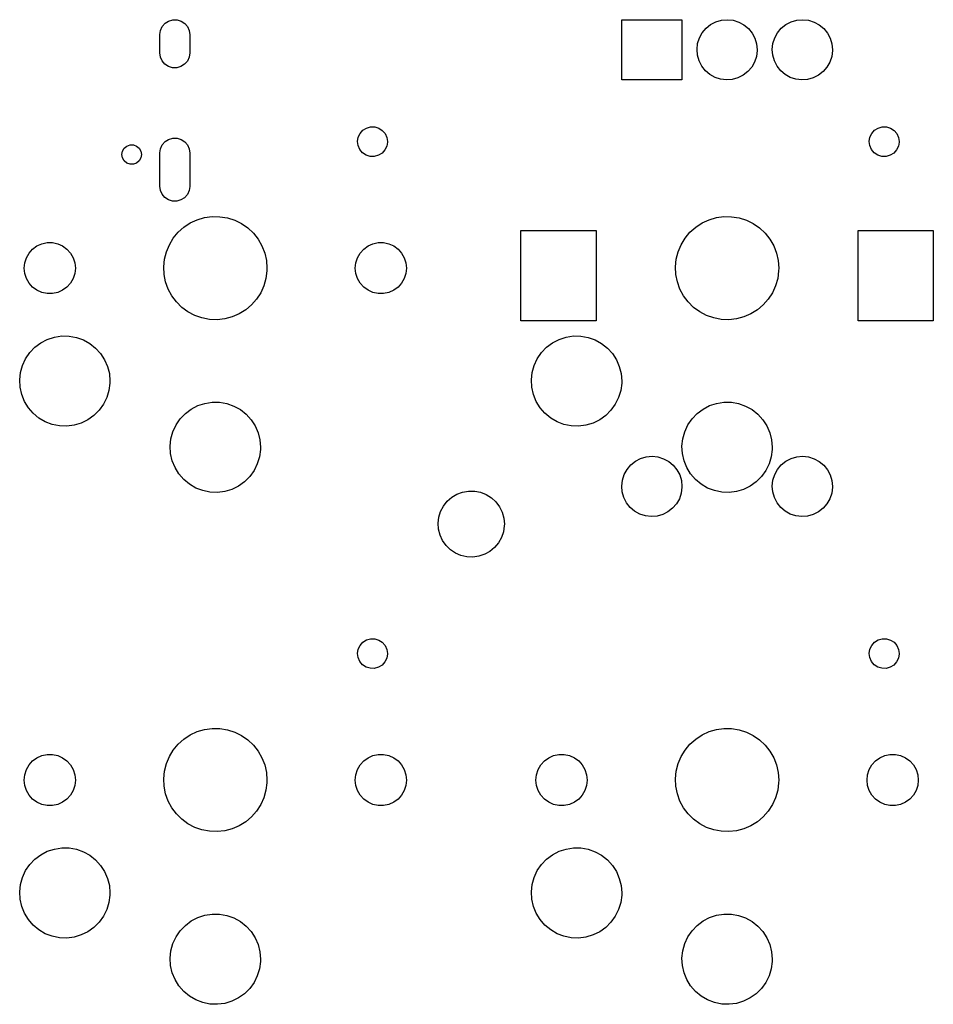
# Model space of a CAD drawing. Extents: x 3.01 to 5.54, y -3.22 to -0.6.
# Tile 4 of 4: x 4.35 to 5.54, y -1.88 to -0.6. Entities that reach past the tile are written whole.
import ezdxf

# ---------------------------------------------------------------- set-up
doc = ezdxf.new("R2010")
doc.units = 0
doc.header["$MEASUREMENT"] = 0
doc.layers.add('BLACK', color=7, linetype='CONTINUOUS')

msp = doc.modelspace()

# ---------------------------------------------------------------- linework, layer by layer
at = {"layer": 'BLACK', "linetype": 'CONTINUOUS'}
for p, q in [((4.52953, -0.609402), (4.5319, -0.60435)), ((4.5319, -0.60435), (4.5356, -0.600166)), ((4.5356, -0.600166), (4.54032, -0.597188)), ((4.54032, -0.597188), (4.54569, -0.595654)), ((4.54569, -0.595654), (4.55127, -0.595688)), ((4.55127, -0.595688), (4.55661, -0.597288)), ((4.55661, -0.597288), (4.5613, -0.600323)), ((4.5613, -0.600323), (4.56494, -0.604551)), ((4.56494, -0.604551), (4.56725, -0.609632)), ((5.13288, -0.674213), (5.13288, -0.595473)), ((5.13288, -0.595473), (5.21162, -0.595473)), ((5.21162, -0.595473), (5.21162, -0.674213)), ((5.24313, -0.606715), (5.24912, -0.6019)), ((5.24912, -0.6019), (5.25593, -0.59834)), ((5.25593, -0.59834), (5.2633, -0.596171)), ((5.2633, -0.596171), (5.27095, -0.595474)), ((5.27095, -0.595474), (5.27859, -0.596277)), ((5.27859, -0.596277), (5.28593, -0.59855)), ((5.28593, -0.59855), (5.29269, -0.602204)), ((5.29269, -0.602204), (5.29861, -0.607102)), ((5.34155, -0.606715), (5.34754, -0.6019)), ((5.34754, -0.6019), (5.35435, -0.59834)), ((5.35435, -0.59834), (5.36172, -0.596171)), ((5.36172, -0.596171), (5.36937, -0.595474)), ((5.36937, -0.595474), (5.37702, -0.596277)), ((5.37702, -0.596277), (5.38436, -0.59855)), ((5.38436, -0.59855), (5.39111, -0.602204)), ((5.39111, -0.602204), (5.39704, -0.607102)), ((4.52867, -0.614917), (4.52953, -0.609402)), ((4.52867, -0.615157), (4.52867, -0.614917)), ((4.52867, -0.638779), (4.52867, -0.615157)), ((4.56725, -0.609632), (4.56804, -0.615157)), ((4.56804, -0.615157), (4.56804, -0.638779)), ((5.23449, -0.619334), (5.23819, -0.612601)), ((5.23819, -0.612601), (5.24313, -0.606715)), ((5.29861, -0.607102), (5.30347, -0.613056)), ((5.30347, -0.613056), (5.30707, -0.619841)), ((5.33291, -0.619334), (5.33661, -0.612601)), ((5.33661, -0.612601), (5.34155, -0.606715)), ((5.39704, -0.607102), (5.40189, -0.613056)), ((5.40189, -0.613056), (5.4055, -0.619841)), ((5.23131, -0.634294), (5.23216, -0.626658)), ((5.23216, -0.626658), (5.23449, -0.619334)), ((5.30707, -0.619841), (5.30929, -0.627196)), ((5.30929, -0.627196), (5.31004, -0.634843)), ((5.32973, -0.634294), (5.33059, -0.626658)), ((5.33059, -0.626658), (5.33291, -0.619334)), ((5.4055, -0.619841), (5.40772, -0.627196)), ((5.40772, -0.627196), (5.40847, -0.634843)), ((4.52946, -0.644304), (4.52867, -0.638779)), ((4.56804, -0.63902), (4.56718, -0.644535)), ((4.56804, -0.638779), (4.56804, -0.63902)), ((5.23195, -0.64195), (5.23131, -0.634294)), ((5.23407, -0.649336), (5.23195, -0.64195)), ((5.30907, -0.643566), (5.30664, -0.650857)), ((5.31003, -0.635943), (5.30907, -0.643566)), ((5.31004, -0.634843), (5.31003, -0.635943)), ((5.33038, -0.64195), (5.32973, -0.634294)), ((5.33249, -0.649336), (5.33038, -0.64195)), ((5.40749, -0.643566), (5.40507, -0.650857)), ((5.40845, -0.635943), (5.40749, -0.643566)), ((5.40847, -0.634843), (5.40845, -0.635943)), ((4.53177, -0.649385), (4.52946, -0.644304)), ((4.53542, -0.653613), (4.53177, -0.649385)), ((4.5401, -0.656649), (4.53542, -0.653613)), ((4.56112, -0.65377), (4.5564, -0.656748)), ((4.56481, -0.649587), (4.56112, -0.65377)), ((4.56718, -0.644535), (4.56481, -0.649587)), ((5.23758, -0.65617), (5.23407, -0.649336)), ((5.24235, -0.662192), (5.23758, -0.65617)), ((5.30664, -0.650857), (5.30285, -0.657538)), ((5.33601, -0.65617), (5.33249, -0.649336)), ((5.34078, -0.662192), (5.33601, -0.65617)), ((5.40507, -0.650857), (5.40127, -0.657538)), ((4.54545, -0.658248), (4.5401, -0.656649)), ((4.55103, -0.658282), (4.54545, -0.658248)), ((4.5564, -0.656748), (4.55103, -0.658282)), ((5.24821, -0.667172), (5.24235, -0.662192)), ((5.25491, -0.670921), (5.24821, -0.667172)), ((5.29177, -0.668085), (5.28491, -0.671549)), ((5.29782, -0.663354), (5.29177, -0.668085)), ((5.30285, -0.657538), (5.29782, -0.663354)), ((5.34663, -0.667172), (5.34078, -0.662192)), ((5.35334, -0.670921), (5.34663, -0.667172)), ((5.3902, -0.668085), (5.38334, -0.671549)), ((5.39625, -0.663354), (5.3902, -0.668085)), ((5.40127, -0.657538), (5.39625, -0.663354)), ((5.21162, -0.674213), (5.13288, -0.674213)), ((5.26222, -0.673295), (5.25491, -0.670921)), ((5.26985, -0.674205), (5.26222, -0.673295)), ((5.27751, -0.673615), (5.26985, -0.674205)), ((5.28491, -0.671549), (5.27751, -0.673615)), ((5.36065, -0.673295), (5.35334, -0.670921)), ((5.36827, -0.674205), (5.36065, -0.673295)), ((5.37594, -0.673615), (5.36827, -0.674205)), ((5.38334, -0.671549), (5.37594, -0.673615)), ((4.78824, -0.74922), (4.79059, -0.744215)), ((4.79059, -0.744215), (4.79425, -0.740071)), ((4.79425, -0.740071), (4.79893, -0.737121)), ((4.79893, -0.737121), (4.80424, -0.735601)), ((4.80424, -0.735601), (4.80977, -0.735635)), ((4.80977, -0.735635), (4.81507, -0.737219)), ((4.81507, -0.737219), (4.81971, -0.740226)), ((4.81971, -0.740226), (4.82332, -0.744415)), ((4.82332, -0.744415), (4.8256, -0.749448)), ((5.45753, -0.74922), (5.45988, -0.744215)), ((5.45988, -0.744215), (5.46354, -0.740071)), ((5.46354, -0.740071), (5.46822, -0.737121)), ((5.46822, -0.737121), (5.47353, -0.735601)), ((5.47353, -0.735601), (5.47906, -0.735635)), ((5.47906, -0.735635), (5.48436, -0.737219)), ((5.48436, -0.737219), (5.489, -0.740226)), ((5.489, -0.740226), (5.49261, -0.744415)), ((5.49261, -0.744415), (5.49489, -0.749448)), ((4.48566, -0.760769), (4.48984, -0.759249)), ((4.48984, -0.759249), (4.49428, -0.759249)), ((4.49428, -0.759249), (4.49846, -0.760769)), ((4.52953, -0.764126), (4.5319, -0.759074)), ((4.5319, -0.759074), (4.5356, -0.754891)), ((4.5356, -0.754891), (4.54032, -0.751912)), ((4.54032, -0.751912), (4.54569, -0.750379)), ((4.54569, -0.750379), (4.55127, -0.750413)), ((4.55127, -0.750413), (4.55661, -0.752012)), ((4.55661, -0.752012), (4.5613, -0.755048)), ((4.5613, -0.755048), (4.56494, -0.759276)), ((4.56494, -0.759276), (4.56725, -0.764357)), ((4.78739, -0.754683), (4.78824, -0.74922)), ((4.78811, -0.760165), (4.78739, -0.754683)), ((4.82638, -0.755397), (4.82546, -0.760849)), ((4.8256, -0.749448), (4.82639, -0.754921)), ((4.82639, -0.754921), (4.82638, -0.755397)), ((5.45668, -0.754683), (5.45753, -0.74922)), ((5.4574, -0.760165), (5.45668, -0.754683)), ((5.49567, -0.755397), (5.49476, -0.760849)), ((5.49489, -0.749448), (5.49568, -0.754921)), ((5.49568, -0.754921), (5.49567, -0.755397)), ((4.47926, -0.77185), (4.48003, -0.767474)), ((4.48003, -0.776226), (4.47926, -0.77185)), ((4.48003, -0.767474), (4.48226, -0.763625)), ((4.48226, -0.763625), (4.48566, -0.760769)), ((4.49846, -0.760769), (4.50186, -0.763625)), ((4.50186, -0.763625), (4.50408, -0.767474)), ((4.50408, -0.767474), (4.50485, -0.77185)), ((4.50485, -0.77185), (4.50408, -0.776226)), ((4.52867, -0.769641), (4.52953, -0.764126)), ((4.52867, -0.769882), (4.52867, -0.769641)), ((4.52867, -0.813189), (4.52867, -0.769882)), ((4.56725, -0.764357), (4.56804, -0.769882)), ((4.56804, -0.769882), (4.56804, -0.813189)), ((4.79033, -0.765225), (4.78811, -0.760165)), ((4.79389, -0.769458), (4.79033, -0.765225)), ((4.79849, -0.772521), (4.79389, -0.769458)), ((4.81934, -0.769924), (4.81463, -0.772817)), ((4.82305, -0.765825), (4.81934, -0.769924)), ((4.82546, -0.760849), (4.82305, -0.765825)), ((5.45962, -0.765225), (5.4574, -0.760165)), ((5.46318, -0.769458), (5.45962, -0.765225)), ((5.46778, -0.772521), (5.46318, -0.769458)), ((5.48863, -0.769924), (5.48392, -0.772817)), ((5.49234, -0.765825), (5.48863, -0.769924)), ((5.49476, -0.760849), (5.49234, -0.765825)), ((4.48226, -0.780075), (4.48003, -0.776226)), ((4.48566, -0.782931), (4.48226, -0.780075)), ((4.48984, -0.784451), (4.48566, -0.782931)), ((4.49428, -0.784451), (4.48984, -0.784451)), ((4.49846, -0.782931), (4.49428, -0.784451)), ((4.50186, -0.780075), (4.49846, -0.782931)), ((4.50408, -0.776226), (4.50186, -0.780075)), ((4.80377, -0.77417), (4.79849, -0.772521)), ((4.8093, -0.774271), (4.80377, -0.77417)), ((4.81463, -0.772817), (4.8093, -0.774271)), ((5.47306, -0.77417), (5.46778, -0.772521)), ((5.47859, -0.774271), (5.47306, -0.77417)), ((5.48392, -0.772817), (5.47859, -0.774271)), ((4.52946, -0.818714), (4.52867, -0.813189)), ((4.53177, -0.823794), (4.52946, -0.818714)), ((4.53542, -0.828023), (4.53177, -0.823794)), ((4.56718, -0.818944), (4.56481, -0.823996)), ((4.56804, -0.813429), (4.56718, -0.818944)), ((4.56804, -0.813189), (4.56804, -0.813429)), ((4.5401, -0.831058), (4.53542, -0.828023)), ((4.54545, -0.832657), (4.5401, -0.831058)), ((4.55103, -0.832692), (4.54545, -0.832657)), ((4.5564, -0.831158), (4.55103, -0.832692)), ((4.56112, -0.82818), (4.5564, -0.831158)), ((4.56481, -0.823996), (4.56112, -0.82818)), ((4.56028, -0.866724), (4.56865, -0.861238)), ((4.56865, -0.861238), (4.57774, -0.85705)), ((4.57774, -0.85705), (4.58734, -0.85425)), ((4.58734, -0.85425), (4.59725, -0.852901)), ((4.59725, -0.852901), (4.60726, -0.853032)), ((4.60726, -0.853032), (4.61713, -0.85464)), ((4.61713, -0.85464), (4.62666, -0.85769)), ((4.62666, -0.85769), (4.63563, -0.862115)), ((4.63563, -0.862115), (4.64385, -0.867818)), ((5.22958, -0.866724), (5.23794, -0.861238)), ((5.23794, -0.861238), (5.24703, -0.85705)), ((5.24703, -0.85705), (5.25663, -0.85425)), ((5.25663, -0.85425), (5.26655, -0.852901)), ((5.26655, -0.852901), (5.27655, -0.853032)), ((5.27655, -0.853032), (5.28642, -0.85464)), ((5.28642, -0.85464), (5.29595, -0.85769)), ((5.29595, -0.85769), (5.30493, -0.862115)), ((5.30493, -0.862115), (5.31315, -0.867818)), ((4.54642, -0.881078), (4.55282, -0.873386)), ((4.55282, -0.873386), (4.56028, -0.866724)), ((4.64385, -0.867818), (4.65114, -0.874673)), ((4.65114, -0.874673), (4.65734, -0.88253)), ((5.00099, -0.989174), (5.00099, -0.871064)), ((5.00099, -0.871064), (5.09941, -0.871064)), ((5.09941, -0.871064), (5.09941, -0.989174)), ((5.21571, -0.881078), (5.22211, -0.873386)), ((5.22211, -0.873386), (5.22958, -0.866724)), ((5.31315, -0.867818), (5.32043, -0.874673)), ((5.32043, -0.874673), (5.32663, -0.88253)), ((5.44193, -0.989174), (5.44193, -0.871064)), ((5.44193, -0.871064), (5.54036, -0.871064)), ((5.54036, -0.871064), (5.54036, -0.989174)), ((4.37449, -0.888415), (4.38134, -0.886959)), ((4.38134, -0.886959), (4.38834, -0.886959)), ((4.38834, -0.886959), (4.39519, -0.888415)), ((4.54123, -0.889631), (4.54642, -0.881078)), ((4.65734, -0.88253), (4.6623, -0.891216)), ((4.80756, -0.888415), (4.81441, -0.886959)), ((4.81441, -0.886959), (4.82141, -0.886959)), ((4.82141, -0.886959), (4.82826, -0.888415)), ((5.21052, -0.889631), (5.21571, -0.881078)), ((5.32663, -0.88253), (5.33159, -0.891216)), ((4.35424, -0.906649), (4.35774, -0.900584)), ((4.35774, -0.900584), (4.36242, -0.89538)), ((4.36242, -0.89538), (4.36809, -0.891263)), ((4.36809, -0.891263), (4.37449, -0.888415)), ((4.39519, -0.888415), (4.40159, -0.891263)), ((4.40159, -0.891263), (4.40726, -0.89538)), ((4.40726, -0.89538), (4.41194, -0.900584)), ((4.41194, -0.900584), (4.41544, -0.906649)), ((4.5349, -0.908554), (4.53736, -0.898857)), ((4.53736, -0.898857), (4.54123, -0.889631)), ((4.6623, -0.891216), (4.66593, -0.90054)), ((4.66593, -0.90054), (4.66813, -0.910298)), ((4.78731, -0.906649), (4.79081, -0.900584)), ((4.79081, -0.900584), (4.7955, -0.89538)), ((4.7955, -0.89538), (4.80116, -0.891263)), ((4.80116, -0.891263), (4.80756, -0.888415)), ((4.82826, -0.888415), (4.83466, -0.891263)), ((4.83466, -0.891263), (4.84033, -0.89538)), ((4.84033, -0.89538), (4.84501, -0.900584)), ((4.84501, -0.900584), (4.84851, -0.906649)), ((5.20419, -0.908554), (5.20665, -0.898857)), ((5.20665, -0.898857), (5.21052, -0.889631)), ((5.33159, -0.891216), (5.33522, -0.90054)), ((5.33522, -0.90054), (5.33743, -0.910298)), ((4.35134, -0.920275), (4.35207, -0.91331)), ((4.35207, -0.91331), (4.35424, -0.906649)), ((4.41544, -0.906649), (4.41761, -0.91331)), ((4.41761, -0.91331), (4.41834, -0.920275)), ((4.5339, -0.918508), (4.5349, -0.908554)), ((4.66813, -0.910298), (4.66888, -0.920275)), ((4.78441, -0.920275), (4.78514, -0.91331)), ((4.78514, -0.91331), (4.78731, -0.906649)), ((4.84851, -0.906649), (4.85068, -0.91331)), ((4.85068, -0.91331), (4.85141, -0.920275)), ((5.20319, -0.918508), (5.20419, -0.908554)), ((5.33743, -0.910298), (5.33817, -0.920275)), ((4.35207, -0.92724), (4.35134, -0.920275)), ((4.41834, -0.920275), (4.41761, -0.92724)), ((4.53438, -0.928501), (4.5339, -0.918508)), ((4.66878, -0.923808), (4.66752, -0.933732)), ((4.66888, -0.920275), (4.66878, -0.923808)), ((4.78514, -0.92724), (4.78441, -0.920275)), ((4.85141, -0.920275), (4.85068, -0.92724)), ((5.20367, -0.928501), (5.20319, -0.918508)), ((5.33807, -0.923808), (5.33681, -0.933732)), ((5.33817, -0.920275), (5.33807, -0.923808)), ((4.35424, -0.933901), (4.35207, -0.92724)), ((4.35774, -0.939966), (4.35424, -0.933901)), ((4.41544, -0.933901), (4.41194, -0.939966)), ((4.41761, -0.92724), (4.41544, -0.933901)), ((4.53633, -0.938314), (4.53438, -0.928501)), ((4.53971, -0.94773), (4.53633, -0.938314)), ((4.66752, -0.933732), (4.66481, -0.943362)), ((4.78731, -0.933901), (4.78514, -0.92724)), ((4.79081, -0.939966), (4.78731, -0.933901)), ((4.84851, -0.933901), (4.84501, -0.939966)), ((4.85068, -0.92724), (4.84851, -0.933901)), ((5.20562, -0.938314), (5.20367, -0.928501)), ((5.209, -0.94773), (5.20562, -0.938314)), ((5.33681, -0.933732), (5.3341, -0.943362)), ((4.36242, -0.945171), (4.35774, -0.939966)), ((4.36809, -0.949287), (4.36242, -0.945171)), ((4.37449, -0.952136), (4.36809, -0.949287)), ((4.38134, -0.953592), (4.37449, -0.952136)), ((4.39519, -0.952136), (4.38834, -0.953592)), ((4.40159, -0.949287), (4.39519, -0.952136)), ((4.40726, -0.945171), (4.40159, -0.949287)), ((4.41194, -0.939966), (4.40726, -0.945171)), ((4.54445, -0.956543), (4.53971, -0.94773)), ((4.6607, -0.952483), (4.65528, -0.960898)), ((4.66481, -0.943362), (4.6607, -0.952483)), ((4.7955, -0.945171), (4.79081, -0.939966)), ((4.80116, -0.949287), (4.7955, -0.945171)), ((4.80756, -0.952136), (4.80116, -0.949287)), ((4.81441, -0.953592), (4.80756, -0.952136)), ((4.82826, -0.952136), (4.82141, -0.953592)), ((4.83466, -0.949287), (4.82826, -0.952136)), ((4.84033, -0.945171), (4.83466, -0.949287)), ((4.84501, -0.939966), (4.84033, -0.945171)), ((5.21374, -0.956543), (5.209, -0.94773)), ((5.32999, -0.952483), (5.32457, -0.960898)), ((5.3341, -0.943362), (5.32999, -0.952483)), ((4.38834, -0.953592), (4.38134, -0.953592)), ((4.55043, -0.964559), (4.54445, -0.956543)), ((4.55754, -0.971603), (4.55043, -0.964559)), ((4.65528, -0.960898), (4.64869, -0.96842)), ((4.82141, -0.953592), (4.81441, -0.953592)), ((5.21972, -0.964559), (5.21374, -0.956543)), ((5.22683, -0.971603), (5.21972, -0.964559)), ((5.32457, -0.960898), (5.31798, -0.96842)), ((4.56561, -0.977518), (4.55754, -0.971603)), ((4.57446, -0.982177), (4.56561, -0.977518)), ((4.64105, -0.974884), (4.63254, -0.980148)), ((4.64869, -0.96842), (4.64105, -0.974884)), ((5.2349, -0.977518), (5.22683, -0.971603)), ((5.24375, -0.982177), (5.2349, -0.977518)), ((5.31034, -0.974884), (5.30183, -0.980148)), ((5.31798, -0.96842), (5.31034, -0.974884)), ((4.58391, -0.985475), (4.57446, -0.982177)), ((4.59373, -0.987341), (4.58391, -0.985475)), ((4.60373, -0.987734), (4.59373, -0.987341)), ((4.61368, -0.986645), (4.60373, -0.987734)), ((4.62335, -0.984098), (4.61368, -0.986645)), ((4.63254, -0.980148), (4.62335, -0.984098)), ((5.09941, -0.989174), (5.00099, -0.989174)), ((5.2532, -0.985475), (5.24375, -0.982177)), ((5.26303, -0.987341), (5.2532, -0.985475)), ((5.27302, -0.987734), (5.26303, -0.987341)), ((5.28297, -0.986645), (5.27302, -0.987734)), ((5.29264, -0.984098), (5.28297, -0.986645)), ((5.30183, -0.980148), (5.29264, -0.984098)), ((5.54036, -0.989174), (5.44193, -0.989174)), ((4.37306, -1.01794), (4.38164, -1.01347)), ((4.38164, -1.01347), (4.39084, -1.01047)), ((4.39084, -1.01047), (4.40041, -1.009)), ((4.40041, -1.009), (4.41008, -1.00912)), ((4.41008, -1.00912), (4.41961, -1.01082)), ((4.41961, -1.01082), (4.42873, -1.01405)), ((4.42873, -1.01405), (4.43721, -1.01872)), ((5.04235, -1.01794), (5.05093, -1.01347)), ((5.05093, -1.01347), (5.06013, -1.01047)), ((5.06013, -1.01047), (5.0697, -1.009)), ((5.0697, -1.009), (5.07937, -1.00912)), ((5.07937, -1.00912), (5.0889, -1.01082)), ((5.0889, -1.01082), (5.09802, -1.01405)), ((5.09802, -1.01405), (5.1065, -1.01872)), ((4.35863, -1.03075), (4.36532, -1.02375)), ((4.36532, -1.02375), (4.37306, -1.01794)), ((4.43721, -1.01872), (4.4448, -1.02472)), ((4.4448, -1.02472), (4.45131, -1.03188)), ((5.02792, -1.03075), (5.03461, -1.02375)), ((5.03461, -1.02375), (5.04235, -1.01794)), ((5.1065, -1.01872), (5.11409, -1.02472)), ((5.11409, -1.02472), (5.12061, -1.03188)), ((4.3491, -1.04752), (4.35318, -1.03874)), ((4.35318, -1.03874), (4.35863, -1.03075)), ((4.45131, -1.03188), (4.45657, -1.04001)), ((4.45657, -1.04001), (4.46043, -1.04888)), ((5.01839, -1.04752), (5.02247, -1.03874)), ((5.02247, -1.03874), (5.02792, -1.03075)), ((5.12061, -1.03188), (5.12586, -1.04001)), ((5.12586, -1.04001), (5.12972, -1.04888)), ((4.34652, -1.05685), (4.3491, -1.04752)), ((4.46043, -1.04888), (4.46279, -1.05827)), ((5.01581, -1.05685), (5.01839, -1.04752)), ((5.12972, -1.04888), (5.13208, -1.05827)), ((4.34549, -1.06647), (4.34652, -1.05685)), ((4.34605, -1.07613), (4.34549, -1.06647)), ((4.46279, -1.05827), (4.46358, -1.06791)), ((4.46358, -1.06791), (4.46351, -1.0708)), ((5.01478, -1.06647), (5.01581, -1.05685)), ((5.01534, -1.07613), (5.01478, -1.06647)), ((5.13208, -1.05827), (5.13287, -1.06791)), ((5.13287, -1.06791), (5.1328, -1.0708)), ((4.34817, -1.08557), (4.34605, -1.07613)), ((4.46225, -1.08039), (4.45943, -1.08965)), ((4.46351, -1.0708), (4.46225, -1.08039)), ((5.01746, -1.08557), (5.01534, -1.07613)), ((5.13154, -1.08039), (5.12872, -1.08965)), ((5.1328, -1.0708), (5.13154, -1.08039)), ((4.35181, -1.09454), (4.34817, -1.08557)), ((4.45943, -1.08965), (4.45515, -1.09833)), ((5.0211, -1.09454), (5.01746, -1.08557)), ((5.12872, -1.08965), (5.12444, -1.09833)), ((4.35687, -1.10279), (4.35181, -1.09454)), ((4.36321, -1.11011), (4.35687, -1.10279)), ((4.4495, -1.10619), (4.44264, -1.11302)), ((4.45515, -1.09833), (4.4495, -1.10619)), ((4.56217, -1.11037), (4.56991, -1.10456)), ((4.56991, -1.10456), (4.57849, -1.10009)), ((4.57849, -1.10009), (4.58769, -1.09708)), ((4.58769, -1.09708), (4.59726, -1.09562)), ((4.59726, -1.09562), (4.60693, -1.09573)), ((4.60693, -1.09573), (4.61646, -1.09743)), ((4.61646, -1.09743), (4.62558, -1.10066)), ((4.62558, -1.10066), (4.63406, -1.10534)), ((4.63406, -1.10534), (4.64165, -1.11134)), ((5.02616, -1.10279), (5.0211, -1.09454)), ((5.0325, -1.11011), (5.02616, -1.10279)), ((5.11879, -1.10619), (5.11193, -1.11302)), ((5.12444, -1.09833), (5.11879, -1.10619)), ((5.23146, -1.11037), (5.2392, -1.10456)), ((5.2392, -1.10456), (5.24778, -1.10009)), ((5.24778, -1.10009), (5.25698, -1.09708)), ((5.25698, -1.09708), (5.26655, -1.09562)), ((5.26655, -1.09562), (5.27622, -1.09573)), ((5.27622, -1.09573), (5.28575, -1.09743)), ((5.28575, -1.09743), (5.29487, -1.10066)), ((5.29487, -1.10066), (5.30335, -1.10534)), ((5.30335, -1.10534), (5.31094, -1.11134)), ((4.37065, -1.11629), (4.36321, -1.11011)), ((4.37901, -1.12117), (4.37065, -1.11629)), ((4.43476, -1.11864), (4.42607, -1.1229)), ((4.44264, -1.11302), (4.43476, -1.11864)), ((4.55003, -1.12536), (4.55548, -1.11736)), ((4.55548, -1.11736), (4.56217, -1.11037)), ((4.64165, -1.11134), (4.64816, -1.11849)), ((4.64816, -1.11849), (4.65342, -1.12662)), ((5.03994, -1.11629), (5.0325, -1.11011)), ((5.0483, -1.12117), (5.03994, -1.11629)), ((5.10406, -1.11864), (5.09536, -1.1229)), ((5.11193, -1.11302), (5.10406, -1.11864)), ((5.21932, -1.12536), (5.22477, -1.11736)), ((5.22477, -1.11736), (5.23146, -1.11037)), ((5.31094, -1.11134), (5.31746, -1.11849)), ((5.31746, -1.11849), (5.32271, -1.12662)), ((4.38805, -1.12462), (4.37901, -1.12117)), ((4.39753, -1.12655), (4.38805, -1.12462)), ((4.4072, -1.12691), (4.39753, -1.12655)), ((4.4168, -1.12568), (4.4072, -1.12691)), ((4.42607, -1.1229), (4.4168, -1.12568)), ((4.54595, -1.13414), (4.55003, -1.12536)), ((4.65342, -1.12662), (4.65728, -1.1355)), ((5.05734, -1.12462), (5.0483, -1.12117)), ((5.06682, -1.12655), (5.05734, -1.12462)), ((5.0765, -1.12691), (5.06682, -1.12655)), ((5.08609, -1.12568), (5.0765, -1.12691)), ((5.09536, -1.1229), (5.08609, -1.12568)), ((5.21524, -1.13414), (5.21932, -1.12536)), ((5.32271, -1.12662), (5.32657, -1.1355)), ((4.54234, -1.15308), (4.54337, -1.14346)), ((4.54337, -1.14346), (4.54595, -1.13414)), ((4.65728, -1.1355), (4.65964, -1.14488)), ((4.65964, -1.14488), (4.66043, -1.15453)), ((5.21163, -1.15308), (5.21266, -1.14346)), ((5.21266, -1.14346), (5.21524, -1.13414)), ((5.32657, -1.1355), (5.32893, -1.14488)), ((5.32893, -1.14488), (5.32972, -1.15453)), ((4.5429, -1.16275), (4.54234, -1.15308)), ((4.66036, -1.15741), (4.6591, -1.16701)), ((4.66043, -1.15453), (4.66036, -1.15741)), ((5.21219, -1.16275), (5.21163, -1.15308)), ((5.32965, -1.15741), (5.32839, -1.16701)), ((5.32972, -1.15453), (5.32965, -1.15741)), ((4.54502, -1.17219), (4.5429, -1.16275)), ((4.6591, -1.16701), (4.65628, -1.17627)), ((5.15069, -1.17277), (5.1575, -1.16921)), ((5.1575, -1.16921), (5.16487, -1.16704)), ((5.16487, -1.16704), (5.17252, -1.16634)), ((5.17252, -1.16634), (5.18017, -1.16714)), ((5.18017, -1.16714), (5.18751, -1.16942)), ((5.18751, -1.16942), (5.19426, -1.17307)), ((5.21431, -1.17219), (5.21219, -1.16275)), ((5.32839, -1.16701), (5.32557, -1.17627)), ((5.34754, -1.17277), (5.35435, -1.16921)), ((5.35435, -1.16921), (5.36172, -1.16704)), ((5.36172, -1.16704), (5.36937, -1.16634)), ((5.36937, -1.16634), (5.37702, -1.16714)), ((5.37702, -1.16714), (5.38436, -1.16942)), ((5.38436, -1.16942), (5.39111, -1.17307)), ((4.54866, -1.18115), (4.54502, -1.17219)), ((4.55372, -1.18941), (4.54866, -1.18115)), ((4.65628, -1.17627), (4.652, -1.18494)), ((5.13606, -1.1902), (5.13976, -1.18347)), ((5.13976, -1.18347), (5.1447, -1.17758)), ((5.1447, -1.17758), (5.15069, -1.17277)), ((5.19426, -1.17307), (5.20018, -1.17797)), ((5.20018, -1.17797), (5.20504, -1.18392)), ((5.20504, -1.18392), (5.20865, -1.19071)), ((5.21796, -1.18115), (5.21431, -1.17219)), ((5.22301, -1.18941), (5.21796, -1.18115)), ((5.32557, -1.17627), (5.32129, -1.18494)), ((5.33291, -1.1902), (5.33661, -1.18347)), ((5.33661, -1.18347), (5.34155, -1.17758)), ((5.34155, -1.17758), (5.34754, -1.17277)), ((5.39111, -1.17307), (5.39704, -1.17797)), ((5.39704, -1.17797), (5.40189, -1.18392)), ((5.40189, -1.18392), (5.4055, -1.19071)), ((4.56006, -1.19672), (4.55372, -1.18941)), ((4.5675, -1.2029), (4.56006, -1.19672)), ((4.64635, -1.1928), (4.63949, -1.19963)), ((4.652, -1.18494), (4.64635, -1.1928)), ((5.13374, -1.19752), (5.13606, -1.1902)), ((5.20865, -1.19071), (5.21087, -1.19806)), ((5.22935, -1.19672), (5.22301, -1.18941)), ((5.23679, -1.2029), (5.22935, -1.19672)), ((5.31564, -1.1928), (5.30878, -1.19963)), ((5.32129, -1.18494), (5.31564, -1.1928)), ((5.33059, -1.19752), (5.33291, -1.1902)), ((5.4055, -1.19071), (5.40772, -1.19806)), ((4.57586, -1.20778), (4.5675, -1.2029)), ((4.5849, -1.21124), (4.57586, -1.20778)), ((4.62292, -1.20951), (4.61365, -1.21229)), ((4.63161, -1.20525), (4.62292, -1.20951)), ((4.63949, -1.19963), (4.63161, -1.20525)), ((5.13288, -1.20516), (5.13374, -1.19752)), ((5.13353, -1.21282), (5.13288, -1.20516)), ((5.2116, -1.20681), (5.21064, -1.21443)), ((5.21087, -1.19806), (5.21162, -1.20571)), ((5.21162, -1.20571), (5.2116, -1.20681)), ((5.24515, -1.20778), (5.23679, -1.2029)), ((5.25419, -1.21124), (5.24515, -1.20778)), ((5.29221, -1.20951), (5.28295, -1.21229)), ((5.30091, -1.20525), (5.29221, -1.20951)), ((5.30878, -1.19963), (5.30091, -1.20525)), ((5.32973, -1.20516), (5.33059, -1.19752)), ((5.33038, -1.21282), (5.32973, -1.20516)), ((5.40845, -1.20681), (5.40749, -1.21443)), ((5.40772, -1.19806), (5.40847, -1.20571)), ((5.40847, -1.20571), (5.40845, -1.20681)), ((4.59438, -1.21317), (4.5849, -1.21124)), ((4.60405, -1.21352), (4.59438, -1.21317)), ((4.61365, -1.21229), (4.60405, -1.21352)), ((4.90461, -1.22511), (4.91057, -1.21988)), ((4.91057, -1.21988), (4.91738, -1.21583)), ((4.91738, -1.21583), (4.92481, -1.21309)), ((4.92481, -1.21309), (4.93262, -1.21175)), ((4.93262, -1.21175), (4.94055, -1.21185)), ((4.94055, -1.21185), (4.94832, -1.2134)), ((4.94832, -1.2134), (4.95568, -1.21633)), ((4.95568, -1.21633), (4.96239, -1.22056)), ((4.96239, -1.22056), (4.9682, -1.22594)), ((5.13564, -1.2202), (5.13353, -1.21282)), ((5.13916, -1.22704), (5.13564, -1.2202)), ((5.20822, -1.22172), (5.20442, -1.2284)), ((5.21064, -1.21443), (5.20822, -1.22172)), ((5.26367, -1.21317), (5.25419, -1.21124)), ((5.27335, -1.21352), (5.26367, -1.21317)), ((5.28295, -1.21229), (5.27335, -1.21352)), ((5.33249, -1.2202), (5.33038, -1.21282)), ((5.33601, -1.22704), (5.33249, -1.2202)), ((5.40507, -1.22172), (5.40127, -1.2284)), ((5.40749, -1.21443), (5.40507, -1.22172)), ((4.89601, -1.23835), (4.8997, -1.23133)), ((4.8997, -1.23133), (4.90461, -1.22511)), ((4.9682, -1.22594), (4.97295, -1.23229)), ((4.97295, -1.23229), (4.97645, -1.2394)), ((5.14393, -1.23306), (5.13916, -1.22704)), ((5.14978, -1.23804), (5.14393, -1.23306)), ((5.1994, -1.23422), (5.19334, -1.23895)), ((5.20442, -1.2284), (5.1994, -1.23422)), ((5.34078, -1.23306), (5.33601, -1.22704)), ((5.34663, -1.23804), (5.34078, -1.23306)), ((5.39625, -1.23422), (5.3902, -1.23895)), ((5.40127, -1.2284), (5.39625, -1.23422)), ((4.89273, -1.25379), (4.89366, -1.24592)), ((4.89366, -1.24592), (4.89601, -1.23835)), ((4.97645, -1.2394), (4.9786, -1.24703)), ((4.9786, -1.24703), (4.97933, -1.25492)), ((5.15649, -1.24179), (5.14978, -1.23804)), ((5.16379, -1.24416), (5.15649, -1.24179)), ((5.17142, -1.24507), (5.16379, -1.24416)), ((5.17909, -1.24448), (5.17142, -1.24507)), ((5.18649, -1.24242), (5.17909, -1.24448)), ((5.19334, -1.23895), (5.18649, -1.24242)), ((5.35334, -1.24179), (5.34663, -1.23804)), ((5.36065, -1.24416), (5.35334, -1.24179)), ((5.36827, -1.24507), (5.36065, -1.24416)), ((5.37594, -1.24448), (5.36827, -1.24507)), ((5.38334, -1.24242), (5.37594, -1.24448)), ((5.3902, -1.23895), (5.38334, -1.24242)), ((4.89325, -1.2617), (4.89273, -1.25379)), ((4.97927, -1.25719), (4.97813, -1.26503)), ((4.97933, -1.25492), (4.97927, -1.25719)), ((4.8952, -1.26938), (4.89325, -1.2617)), ((4.89852, -1.27657), (4.8952, -1.26938)), ((4.97558, -1.27254), (4.97171, -1.27945)), ((4.97813, -1.26503), (4.97558, -1.27254)), ((4.90309, -1.28305), (4.89852, -1.27657)), ((4.90877, -1.28858), (4.90309, -1.28305)), ((4.96664, -1.28554), (4.96055, -1.29061)), ((4.97171, -1.27945), (4.96664, -1.28554)), ((4.91536, -1.29298), (4.90877, -1.28858)), ((4.92264, -1.29611), (4.91536, -1.29298)), ((4.93037, -1.29786), (4.92264, -1.29611)), ((4.93829, -1.29817), (4.93037, -1.29786)), ((4.94613, -1.29703), (4.93829, -1.29817)), ((4.95364, -1.29448), (4.94613, -1.29703)), ((4.96055, -1.29061), (4.95364, -1.29448)), ((4.78824, -1.41851), (4.79059, -1.41351)), ((4.79059, -1.41351), (4.79425, -1.40936)), ((4.79425, -1.40936), (4.79893, -1.40641)), ((4.79893, -1.40641), (4.80424, -1.40489)), ((4.80424, -1.40489), (4.80977, -1.40493)), ((4.80977, -1.40493), (4.81507, -1.40651)), ((4.81507, -1.40651), (4.81971, -1.40952)), ((4.81971, -1.40952), (4.82332, -1.41371)), ((4.82332, -1.41371), (4.8256, -1.41874)), ((5.45753, -1.41851), (5.45988, -1.41351)), ((5.45988, -1.41351), (5.46354, -1.40936)), ((5.46354, -1.40936), (5.46822, -1.40641)), ((5.46822, -1.40641), (5.47353, -1.40489)), ((5.47353, -1.40489), (5.47906, -1.40493)), ((5.47906, -1.40493), (5.48436, -1.40651)), ((5.48436, -1.40651), (5.489, -1.40952)), ((5.489, -1.40952), (5.49261, -1.41371)), ((5.49261, -1.41371), (5.49489, -1.41874)), ((4.78739, -1.42397), (4.78824, -1.41851)), ((4.78811, -1.42946), (4.78739, -1.42397)), ((4.82638, -1.42469), (4.82546, -1.43014)), ((4.8256, -1.41874), (4.82639, -1.42421)), ((4.82639, -1.42421), (4.82638, -1.42469)), ((5.45668, -1.42397), (5.45753, -1.41851)), ((5.4574, -1.42946), (5.45668, -1.42397)), ((5.49567, -1.42469), (5.49476, -1.43014)), ((5.49489, -1.41874), (5.49568, -1.42421)), ((5.49568, -1.42421), (5.49567, -1.42469)), ((4.79033, -1.43452), (4.78811, -1.42946)), ((4.79389, -1.43875), (4.79033, -1.43452)), ((4.79849, -1.44181), (4.79389, -1.43875)), ((4.80377, -1.44346), (4.79849, -1.44181)), ((4.81934, -1.43922), (4.81463, -1.44211)), ((4.82305, -1.43512), (4.81934, -1.43922)), ((4.82546, -1.43014), (4.82305, -1.43512)), ((5.45962, -1.43452), (5.4574, -1.42946)), ((5.46318, -1.43875), (5.45962, -1.43452)), ((5.46778, -1.44181), (5.46318, -1.43875)), ((5.47306, -1.44346), (5.46778, -1.44181)), ((5.48863, -1.43922), (5.48392, -1.44211)), ((5.49234, -1.43512), (5.48863, -1.43922)), ((5.49476, -1.43014), (5.49234, -1.43512)), ((4.8093, -1.44356), (4.80377, -1.44346)), ((4.81463, -1.44211), (4.8093, -1.44356)), ((5.47859, -1.44356), (5.47306, -1.44346)), ((5.48392, -1.44211), (5.47859, -1.44356)), ((4.56028, -1.53601), (4.56865, -1.53053)), ((4.56865, -1.53053), (4.57774, -1.52634)), ((4.57774, -1.52634), (4.58734, -1.52354)), ((4.58734, -1.52354), (4.59725, -1.52219)), ((4.59725, -1.52219), (4.60726, -1.52232)), ((4.60726, -1.52232), (4.61713, -1.52393)), ((4.61713, -1.52393), (4.62666, -1.52698)), ((4.62666, -1.52698), (4.63563, -1.53141)), ((4.63563, -1.53141), (4.64385, -1.53711)), ((5.22958, -1.53601), (5.23794, -1.53053)), ((5.23794, -1.53053), (5.24703, -1.52634)), ((5.24703, -1.52634), (5.25663, -1.52354)), ((5.25663, -1.52354), (5.26655, -1.52219)), ((5.26655, -1.52219), (5.27655, -1.52232)), ((5.27655, -1.52232), (5.28642, -1.52393)), ((5.28642, -1.52393), (5.29595, -1.52698)), ((5.29595, -1.52698), (5.30493, -1.53141)), ((5.30493, -1.53141), (5.31315, -1.53711)), ((4.54642, -1.55037), (4.55282, -1.54268)), ((4.55282, -1.54268), (4.56028, -1.53601)), ((4.64385, -1.53711), (4.65114, -1.54396)), ((4.65114, -1.54396), (4.65734, -1.55182)), ((5.21571, -1.55037), (5.22211, -1.54268)), ((5.22211, -1.54268), (5.22958, -1.53601)), ((5.31315, -1.53711), (5.32043, -1.54396)), ((5.32043, -1.54396), (5.32663, -1.55182)), ((4.37449, -1.55771), (4.38134, -1.55625)), ((4.38134, -1.55625), (4.38834, -1.55625)), ((4.38834, -1.55625), (4.39519, -1.55771)), ((4.54123, -1.55892), (4.54642, -1.55037)), ((4.65734, -1.55182), (4.6623, -1.56051)), ((4.80756, -1.55771), (4.81441, -1.55625)), ((4.81441, -1.55625), (4.82141, -1.55625)), ((4.82141, -1.55625), (4.82826, -1.55771)), ((5.04378, -1.55771), (5.05063, -1.55625)), ((5.05063, -1.55625), (5.05763, -1.55625)), ((5.05763, -1.55625), (5.06448, -1.55771)), ((5.21052, -1.55892), (5.21571, -1.55037)), ((5.32663, -1.55182), (5.33159, -1.56051)), ((5.47685, -1.55771), (5.4837, -1.55625)), ((5.4837, -1.55625), (5.4907, -1.55625)), ((5.4907, -1.55625), (5.49755, -1.55771)), ((4.35424, -1.57594), (4.35774, -1.56988)), ((4.35774, -1.56988), (4.36242, -1.56467)), ((4.36242, -1.56467), (4.36809, -1.56055)), ((4.36809, -1.56055), (4.37449, -1.55771)), ((4.39519, -1.55771), (4.40159, -1.56055)), ((4.40159, -1.56055), (4.40726, -1.56467)), ((4.40726, -1.56467), (4.41194, -1.56988)), ((4.41194, -1.56988), (4.41544, -1.57594)), ((4.5349, -1.57784), (4.53736, -1.56815)), ((4.53736, -1.56815), (4.54123, -1.55892)), ((4.6623, -1.56051), (4.66593, -1.56983)), ((4.66593, -1.56983), (4.66813, -1.57959)), ((4.78731, -1.57594), (4.79081, -1.56988)), ((4.79081, -1.56988), (4.7955, -1.56467)), ((4.7955, -1.56467), (4.80116, -1.56055)), ((4.80116, -1.56055), (4.80756, -1.55771)), ((4.82826, -1.55771), (4.83466, -1.56055)), ((4.83466, -1.56055), (4.84033, -1.56467)), ((4.84033, -1.56467), (4.84501, -1.56988)), ((4.84501, -1.56988), (4.84851, -1.57594)), ((5.02353, -1.57594), (5.02703, -1.56988)), ((5.02703, -1.56988), (5.03172, -1.56467)), ((5.03172, -1.56467), (5.03738, -1.56055)), ((5.03738, -1.56055), (5.04378, -1.55771)), ((5.06448, -1.55771), (5.07088, -1.56055)), ((5.07088, -1.56055), (5.07655, -1.56467)), ((5.07655, -1.56467), (5.08123, -1.56988)), ((5.08123, -1.56988), (5.08474, -1.57594)), ((5.20419, -1.57784), (5.20665, -1.56815)), ((5.20665, -1.56815), (5.21052, -1.55892)), ((5.33159, -1.56051), (5.33522, -1.56983)), ((5.33522, -1.56983), (5.33743, -1.57959)), ((5.4566, -1.57594), (5.4601, -1.56988)), ((5.4601, -1.56988), (5.46479, -1.56467)), ((5.46479, -1.56467), (5.47045, -1.56055)), ((5.47045, -1.56055), (5.47685, -1.55771)), ((5.49755, -1.55771), (5.50395, -1.56055)), ((5.50395, -1.56055), (5.50962, -1.56467)), ((5.50962, -1.56467), (5.5143, -1.56988)), ((5.5143, -1.56988), (5.51781, -1.57594)), ((4.35134, -1.58957), (4.35207, -1.5826)), ((4.35207, -1.5826), (4.35424, -1.57594)), ((4.41544, -1.57594), (4.41761, -1.5826)), ((4.41761, -1.5826), (4.41834, -1.58957)), ((4.5339, -1.5878), (4.5349, -1.57784)), ((4.66813, -1.57959), (4.66888, -1.58957)), ((4.78441, -1.58957), (4.78514, -1.5826)), ((4.78514, -1.5826), (4.78731, -1.57594)), ((4.84851, -1.57594), (4.85068, -1.5826)), ((4.85068, -1.5826), (4.85141, -1.58957)), ((5.02063, -1.58957), (5.02136, -1.5826)), ((5.02136, -1.5826), (5.02353, -1.57594)), ((5.08474, -1.57594), (5.0869, -1.5826)), ((5.0869, -1.5826), (5.08763, -1.58957)), ((5.20319, -1.5878), (5.20419, -1.57784)), ((5.33743, -1.57959), (5.33817, -1.58957)), ((5.4537, -1.58957), (5.45443, -1.5826)), ((5.45443, -1.5826), (5.4566, -1.57594)), ((5.51781, -1.57594), (5.51997, -1.5826)), ((5.51997, -1.5826), (5.5207, -1.58957)), ((4.35207, -1.59653), (4.35134, -1.58957)), ((4.41834, -1.58957), (4.41761, -1.59653)), ((4.53438, -1.59779), (4.5339, -1.5878)), ((4.66878, -1.5931), (4.66752, -1.60302)), ((4.66888, -1.58957), (4.66878, -1.5931)), ((4.78514, -1.59653), (4.78441, -1.58957)), ((4.85141, -1.58957), (4.85068, -1.59653)), ((5.02136, -1.59653), (5.02063, -1.58957)), ((5.08763, -1.58957), (5.0869, -1.59653)), ((5.20367, -1.59779), (5.20319, -1.5878)), ((5.33807, -1.5931), (5.33681, -1.60302)), ((5.33817, -1.58957), (5.33807, -1.5931)), ((5.45443, -1.59653), (5.4537, -1.58957)), ((5.5207, -1.58957), (5.51997, -1.59653)), ((4.35424, -1.60319), (4.35207, -1.59653)), ((4.35774, -1.60926), (4.35424, -1.60319)), ((4.41544, -1.60319), (4.41194, -1.60926)), ((4.41761, -1.59653), (4.41544, -1.60319)), ((4.53633, -1.6076), (4.53438, -1.59779)), ((4.53971, -1.61702), (4.53633, -1.6076)), ((4.66752, -1.60302), (4.66481, -1.61265)), ((4.78731, -1.60319), (4.78514, -1.59653)), ((4.79081, -1.60926), (4.78731, -1.60319)), ((4.84851, -1.60319), (4.84501, -1.60926)), ((4.85068, -1.59653), (4.84851, -1.60319)), ((5.02353, -1.60319), (5.02136, -1.59653)), ((5.02703, -1.60926), (5.02353, -1.60319)), ((5.08474, -1.60319), (5.08123, -1.60926)), ((5.0869, -1.59653), (5.08474, -1.60319)), ((5.20562, -1.6076), (5.20367, -1.59779)), ((5.209, -1.61702), (5.20562, -1.6076)), ((5.33681, -1.60302), (5.3341, -1.61265)), ((5.4566, -1.60319), (5.45443, -1.59653)), ((5.4601, -1.60926), (5.4566, -1.60319)), ((5.51781, -1.60319), (5.5143, -1.60926)), ((5.51997, -1.59653), (5.51781, -1.60319)), ((4.36242, -1.61446), (4.35774, -1.60926)), ((4.36809, -1.61858), (4.36242, -1.61446)), ((4.37449, -1.62143), (4.36809, -1.61858)), ((4.38134, -1.62288), (4.37449, -1.62143)), ((4.39519, -1.62143), (4.38834, -1.62288)), ((4.40159, -1.61858), (4.39519, -1.62143)), ((4.40726, -1.61446), (4.40159, -1.61858)), ((4.41194, -1.60926), (4.40726, -1.61446)), ((4.54445, -1.62583), (4.53971, -1.61702)), ((4.6607, -1.62177), (4.65528, -1.63019)), ((4.66481, -1.61265), (4.6607, -1.62177)), ((4.7955, -1.61446), (4.79081, -1.60926)), ((4.80116, -1.61858), (4.7955, -1.61446)), ((4.80756, -1.62143), (4.80116, -1.61858)), ((4.81441, -1.62288), (4.80756, -1.62143)), ((4.82826, -1.62143), (4.82141, -1.62288)), ((4.83466, -1.61858), (4.82826, -1.62143)), ((4.84033, -1.61446), (4.83466, -1.61858)), ((4.84501, -1.60926), (4.84033, -1.61446)), ((5.03172, -1.61446), (5.02703, -1.60926)), ((5.03738, -1.61858), (5.03172, -1.61446)), ((5.04378, -1.62143), (5.03738, -1.61858)), ((5.05063, -1.62288), (5.04378, -1.62143)), ((5.06448, -1.62143), (5.05763, -1.62288)), ((5.07088, -1.61858), (5.06448, -1.62143)), ((5.07655, -1.61446), (5.07088, -1.61858)), ((5.08123, -1.60926), (5.07655, -1.61446)), ((5.21374, -1.62583), (5.209, -1.61702)), ((5.32999, -1.62177), (5.32457, -1.63019)), ((5.3341, -1.61265), (5.32999, -1.62177)), ((5.46479, -1.61446), (5.4601, -1.60926)), ((5.47045, -1.61858), (5.46479, -1.61446)), ((5.47685, -1.62143), (5.47045, -1.61858)), ((5.4837, -1.62288), (5.47685, -1.62143)), ((5.49755, -1.62143), (5.4907, -1.62288)), ((5.50395, -1.61858), (5.49755, -1.62143)), ((5.50962, -1.61446), (5.50395, -1.61858)), ((5.5143, -1.60926), (5.50962, -1.61446)), ((4.38834, -1.62288), (4.38134, -1.62288)), ((4.55043, -1.63385), (4.54445, -1.62583)), ((4.55754, -1.64089), (4.55043, -1.63385)), ((4.65528, -1.63019), (4.64869, -1.63771)), ((4.82141, -1.62288), (4.81441, -1.62288)), ((5.05763, -1.62288), (5.05063, -1.62288)), ((5.21972, -1.63385), (5.21374, -1.62583)), ((5.22683, -1.64089), (5.21972, -1.63385)), ((5.32457, -1.63019), (5.31798, -1.63771)), ((5.4907, -1.62288), (5.4837, -1.62288)), ((4.56561, -1.64681), (4.55754, -1.64089)), ((4.57446, -1.65147), (4.56561, -1.64681)), ((4.64105, -1.64417), (4.63254, -1.64944)), ((4.64869, -1.63771), (4.64105, -1.64417)), ((5.2349, -1.64681), (5.22683, -1.64089)), ((5.24375, -1.65147), (5.2349, -1.64681)), ((5.31034, -1.64417), (5.30183, -1.64944)), ((5.31798, -1.63771), (5.31034, -1.64417)), ((4.58391, -1.65477), (4.57446, -1.65147)), ((4.59373, -1.65663), (4.58391, -1.65477)), ((4.60373, -1.65703), (4.59373, -1.65663)), ((4.61368, -1.65594), (4.60373, -1.65703)), ((4.62335, -1.65339), (4.61368, -1.65594)), ((4.63254, -1.64944), (4.62335, -1.65339)), ((5.2532, -1.65477), (5.24375, -1.65147)), ((5.26303, -1.65663), (5.2532, -1.65477)), ((5.27302, -1.65703), (5.26303, -1.65663)), ((5.28297, -1.65594), (5.27302, -1.65703)), ((5.29264, -1.65339), (5.28297, -1.65594)), ((5.30183, -1.64944), (5.29264, -1.65339)), ((4.37306, -1.68723), (4.38164, -1.68276)), ((4.38164, -1.68276), (4.39084, -1.67976)), ((4.39084, -1.67976), (4.40041, -1.67829)), ((4.40041, -1.67829), (4.41008, -1.67841)), ((4.41008, -1.67841), (4.41961, -1.68011)), ((4.41961, -1.68011), (4.42873, -1.68334)), ((4.42873, -1.68334), (4.43721, -1.68802)), ((5.04235, -1.68723), (5.05093, -1.68276)), ((5.05093, -1.68276), (5.06013, -1.67976)), ((5.06013, -1.67976), (5.0697, -1.67829)), ((5.0697, -1.67829), (5.07937, -1.67841)), ((5.07937, -1.67841), (5.0889, -1.68011)), ((5.0889, -1.68011), (5.09802, -1.68334)), ((5.09802, -1.68334), (5.1065, -1.68802)), ((4.35863, -1.70004), (4.36532, -1.69304)), ((4.36532, -1.69304), (4.37306, -1.68723)), ((4.43721, -1.68802), (4.4448, -1.69401)), ((4.4448, -1.69401), (4.45131, -1.70117)), ((5.02792, -1.70004), (5.03461, -1.69304)), ((5.03461, -1.69304), (5.04235, -1.68723)), ((5.1065, -1.68802), (5.11409, -1.69401)), ((5.11409, -1.69401), (5.12061, -1.70117)), ((4.3491, -1.71681), (4.35318, -1.70803)), ((4.35318, -1.70803), (4.35863, -1.70004)), ((4.45131, -1.70117), (4.45657, -1.7093)), ((4.45657, -1.7093), (4.46043, -1.71817)), ((5.01839, -1.71681), (5.02247, -1.70803)), ((5.02247, -1.70803), (5.02792, -1.70004)), ((5.12061, -1.70117), (5.12586, -1.7093)), ((5.12586, -1.7093), (5.12972, -1.71817)), ((4.34652, -1.72614), (4.3491, -1.71681)), ((4.46043, -1.71817), (4.46279, -1.72756)), ((5.01581, -1.72614), (5.01839, -1.71681)), ((5.12972, -1.71817), (5.13208, -1.72756)), ((4.34549, -1.73576), (4.34652, -1.72614)), ((4.34605, -1.74542), (4.34549, -1.73576)), ((4.46279, -1.72756), (4.46358, -1.7372)), ((4.46358, -1.7372), (4.46351, -1.74009)), ((5.01478, -1.73576), (5.01581, -1.72614)), ((5.01534, -1.74542), (5.01478, -1.73576)), ((5.13208, -1.72756), (5.13287, -1.7372)), ((5.13287, -1.7372), (5.1328, -1.74009)), ((4.34817, -1.75486), (4.34605, -1.74542)), ((4.46225, -1.74968), (4.45943, -1.75894)), ((4.46351, -1.74009), (4.46225, -1.74968)), ((5.01746, -1.75486), (5.01534, -1.74542)), ((5.13154, -1.74968), (5.12872, -1.75894)), ((5.1328, -1.74009), (5.13154, -1.74968)), ((4.35181, -1.76383), (4.34817, -1.75486)), ((4.45943, -1.75894), (4.45515, -1.76762)), ((5.0211, -1.76383), (5.01746, -1.75486)), ((5.12872, -1.75894), (5.12444, -1.76762)), ((4.35687, -1.77208), (4.35181, -1.76383)), ((4.36321, -1.7794), (4.35687, -1.77208)), ((4.4495, -1.77548), (4.44264, -1.78231)), ((4.45515, -1.76762), (4.4495, -1.77548)), ((4.56217, -1.77966), (4.56991, -1.77385)), ((4.56991, -1.77385), (4.57849, -1.76938)), ((4.57849, -1.76938), (4.58769, -1.76637)), ((4.58769, -1.76637), (4.59726, -1.76491)), ((4.59726, -1.76491), (4.60693, -1.76503)), ((4.60693, -1.76503), (4.61646, -1.76672)), ((4.61646, -1.76672), (4.62558, -1.76995)), ((4.62558, -1.76995), (4.63406, -1.77463)), ((4.63406, -1.77463), (4.64165, -1.78063)), ((5.02616, -1.77208), (5.0211, -1.76383)), ((5.0325, -1.7794), (5.02616, -1.77208)), ((5.11879, -1.77548), (5.11193, -1.78231)), ((5.12444, -1.76762), (5.11879, -1.77548)), ((5.23146, -1.77966), (5.2392, -1.77385)), ((5.2392, -1.77385), (5.24778, -1.76938)), ((5.24778, -1.76938), (5.25698, -1.76637)), ((5.25698, -1.76637), (5.26655, -1.76491)), ((5.26655, -1.76491), (5.27622, -1.76503)), ((5.27622, -1.76503), (5.28575, -1.76672)), ((5.28575, -1.76672), (5.29487, -1.76995)), ((5.29487, -1.76995), (5.30335, -1.77463)), ((5.30335, -1.77463), (5.31094, -1.78063)), ((4.37065, -1.78558), (4.36321, -1.7794)), ((4.37901, -1.79046), (4.37065, -1.78558)), ((4.43476, -1.78793), (4.42607, -1.79219)), ((4.44264, -1.78231), (4.43476, -1.78793)), ((4.55003, -1.79465), (4.55548, -1.78665)), ((4.55548, -1.78665), (4.56217, -1.77966)), ((4.64165, -1.78063), (4.64816, -1.78779)), ((4.64816, -1.78779), (4.65342, -1.79591)), ((5.03994, -1.78558), (5.0325, -1.7794)), ((5.0483, -1.79046), (5.03994, -1.78558)), ((5.10406, -1.78793), (5.09536, -1.79219)), ((5.11193, -1.78231), (5.10406, -1.78793)), ((5.21932, -1.79465), (5.22477, -1.78665)), ((5.22477, -1.78665), (5.23146, -1.77966)), ((5.31094, -1.78063), (5.31746, -1.78779)), ((5.31746, -1.78779), (5.32271, -1.79591)), ((4.38805, -1.79391), (4.37901, -1.79046)), ((4.39753, -1.79584), (4.38805, -1.79391)), ((4.4072, -1.7962), (4.39753, -1.79584)), ((4.4168, -1.79497), (4.4072, -1.7962)), ((4.42607, -1.79219), (4.4168, -1.79497)), ((4.54595, -1.80343), (4.55003, -1.79465)), ((4.65342, -1.79591), (4.65728, -1.80479)), ((5.05734, -1.79391), (5.0483, -1.79046)), ((5.06682, -1.79584), (5.05734, -1.79391)), ((5.0765, -1.7962), (5.06682, -1.79584)), ((5.08609, -1.79497), (5.0765, -1.7962)), ((5.09536, -1.79219), (5.08609, -1.79497)), ((5.21524, -1.80343), (5.21932, -1.79465)), ((5.32271, -1.79591), (5.32657, -1.80479)), ((4.54234, -1.82238), (4.54337, -1.81275)), ((4.54337, -1.81275), (4.54595, -1.80343)), ((4.65728, -1.80479), (4.65964, -1.81417)), ((4.65964, -1.81417), (4.66043, -1.82382)), ((5.21163, -1.82238), (5.21266, -1.81275)), ((5.21266, -1.81275), (5.21524, -1.80343)), ((5.32657, -1.80479), (5.32893, -1.81417)), ((5.32893, -1.81417), (5.32972, -1.82382)), ((4.5429, -1.83204), (4.54234, -1.82238)), ((4.66036, -1.8267), (4.6591, -1.8363)), ((4.66043, -1.82382), (4.66036, -1.8267)), ((5.21219, -1.83204), (5.21163, -1.82238)), ((5.32965, -1.8267), (5.32839, -1.8363)), ((5.32972, -1.82382), (5.32965, -1.8267)), ((4.54502, -1.84148), (4.5429, -1.83204)), ((4.6591, -1.8363), (4.65628, -1.84556)), ((5.21431, -1.84148), (5.21219, -1.83204)), ((5.32839, -1.8363), (5.32557, -1.84556)), ((4.54866, -1.85044), (4.54502, -1.84148)), ((4.55372, -1.8587), (4.54866, -1.85044)), ((4.65628, -1.84556), (4.652, -1.85423)), ((5.21796, -1.85044), (5.21431, -1.84148)), ((5.22301, -1.8587), (5.21796, -1.85044)), ((5.32557, -1.84556), (5.32129, -1.85423)), ((4.56006, -1.86601), (4.55372, -1.8587)), ((4.5675, -1.87219), (4.56006, -1.86601)), ((4.64635, -1.86209), (4.63949, -1.86892)), ((4.652, -1.85423), (4.64635, -1.86209)), ((5.22935, -1.86601), (5.22301, -1.8587)), ((5.23679, -1.87219), (5.22935, -1.86601)), ((5.31564, -1.86209), (5.30878, -1.86892)), ((5.32129, -1.85423), (5.31564, -1.86209)), ((4.57586, -1.87708), (4.5675, -1.87219)), ((4.5849, -1.88053), (4.57586, -1.87708)), ((4.62292, -1.8788), (4.61365, -1.88158)), ((4.63161, -1.87454), (4.62292, -1.8788)), ((4.63949, -1.86892), (4.63161, -1.87454)), ((5.24515, -1.87708), (5.23679, -1.87219)), ((5.25419, -1.88053), (5.24515, -1.87708)), ((5.29221, -1.8788), (5.28295, -1.88158)), ((5.30091, -1.87454), (5.29221, -1.8788)), ((5.30878, -1.86892), (5.30091, -1.87454)), ((4.59438, -1.88246), (4.5849, -1.88053)), ((4.60405, -1.88281), (4.59438, -1.88246)), ((4.61365, -1.88158), (4.60405, -1.88281)), ((5.26367, -1.88246), (5.25419, -1.88053)), ((5.27335, -1.88281), (5.26367, -1.88246)), ((5.28295, -1.88158), (5.27335, -1.88281))]:
    msp.add_line(p, q, dxfattribs=at)

doc.saveas('drawing.dxf')
